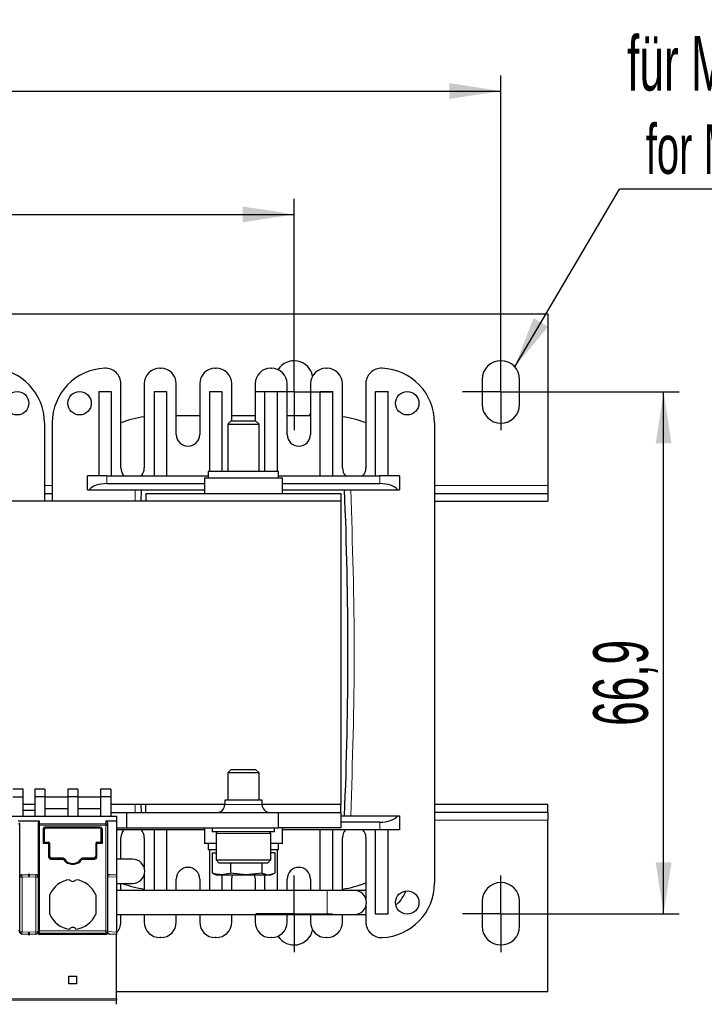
# Model space of a CAD drawing. Header units: millimetres. Extents: x 5 to 418, y 2 to 292.
# Tile 9 of 39: x 113 to 157, y 73 to 136. Entities that reach past the tile are written whole.
import ezdxf

# ---------------------------------------------------------------- set-up
doc = ezdxf.new("R2010")
doc.units = ezdxf.units.MM
doc.layers.add('SLD-0', color=7, linetype='Continuous')
doc.styles.add('SLDTEXTSTYLE0', font='TXT', dxfattribs={"width": 0.605})
doc.dimstyles.new('SLDDIMSTYLE0', dxfattribs={"dimtxt": 3.5, "dimasz": 3.302, "dimexe": 0, "dimexo": 0.0625, "dimgap": 0.875, "dimtad": 1, "dimlfac": 2, "dimrnd": 1e-09, "dimzin": 12, "dimdsep": 46, "dimtxsty": 'SLDTEXTSTYLE0', "dimsah": 1, "dimcen": 0.09, "dimadec": 0, "dimazin": 3, "dimtfac": 1, "dimtofl": 0, "dimtmove": 0, "dimatfit": 3, "dimfxl": 1, "dimfrac": 2, "dimtolj": 1, "dimtzin": 12, "dimarcsym": 0})
doc.dimstyles.new('SLDDIMSTYLE3', dxfattribs={"dimtxt": 0.18, "dimasz": 3.302, "dimexe": 0, "dimexo": 0.0625, "dimgap": 0, "dimtad": 0, "dimtih": 1, "dimtoh": 1, "dimdec": 0, "dimrnd": 1e-09, "dimzin": 0, "dimdsep": 46, "dimtxsty": 'Standard', "dimsah": 1, "dimcen": 0.09, "dimadec": 0, "dimazin": 0, "dimtfac": 3.302, "dimtdec": 0, "dimtofl": 0, "dimtmove": 0, "dimatfit": 3, "dimfxl": 1, "dimfrac": 2, "dimtolj": 1, "dimtzin": 0, "dimarcsym": 0})

# ---------------------------------------------------------------- blocks, each defined once
blk = doc.blocks.new('_D_4')
at = {"layer": 'SLD-0'}
for p, q in [((73.722, 114.213), (73.722, 124.144)), ((130.222, 114.213), (130.222, 124.144)), ((73.722, 123.144), (130.222, 123.144))]:
    blk.add_line(p, q, dxfattribs=at)
for points in [[(73.722, 123.144), (77.024, 122.636), (77.024, 123.652)], [(130.222, 123.144), (126.92, 123.652), (126.92, 122.636)]]:
    blk.add_solid(points, dxfattribs=at)
at = {"layer": 'SLD-0', "insert": (97.962, 127.656), "char_height": 3.5, "attachment_point": 1, "style": 'SLDTEXTSTYLE0'}
blk.add_mtext('113', dxfattribs=at)
blk = doc.blocks.new('_D_5')
at = {"layer": 'SLD-0'}
for p, q in [((60.472, 112.563), (60.472, 132.049)), ((143.472, 114.213), (143.472, 132.049)), ((60.472, 131.049), (143.472, 131.049))]:
    blk.add_line(p, q, dxfattribs=at)
for points in [[(60.472, 131.049), (63.774, 130.541), (63.774, 131.557)], [(143.472, 131.049), (140.17, 131.557), (140.17, 130.541)]]:
    blk.add_solid(points, dxfattribs=at)
at = {"layer": 'SLD-0', "insert": (97.962, 135.561), "char_height": 3.5, "attachment_point": 1, "style": 'SLDTEXTSTYLE0'}
blk.add_mtext('166', dxfattribs=at)
blk = doc.blocks.new('_D_6')
at = {"layer": 'SLD-0'}
for p, q in [((145.922, 111.763), (154.902, 111.763)), ((153.902, 78.313), (153.902, 111.763)), ((145.922, 78.313), (154.902, 78.313))]:
    blk.add_line(p, q, dxfattribs=at)
for points in [[(153.902, 111.763), (153.394, 108.461), (154.41, 108.461)], [(153.902, 78.313), (154.41, 81.615), (153.394, 81.615)]]:
    blk.add_solid(points, dxfattribs=at)
at = {"layer": 'SLD-0', "insert": (149.391, 90.359), "char_height": 3.5, "attachment_point": 1, "rotation": 90, "style": 'SLDTEXTSTYLE0'}
blk.add_mtext('66,9', dxfattribs=at)
blk = doc.blocks.new('SW_NOTE_0_17')
at = {"layer": 'SLD-0', "color": 0}
blk.add_line((14.321, 0), (0, 0), dxfattribs=at)
at = {"layer": 'SLD-0', "color": 0, "attachment_point": 1, "style": 'SLDTEXTSTYLE0'}
for s, insert, char_height in [('für M4', (0.488, 9.818), 3.5), ('for M4', (1.679, 4.153), 3.175)]:
    blk.add_mtext(s, dxfattribs=dict(at, insert=insert, char_height=char_height))
blk = doc.blocks.new('SW_CENTERMARKSYMBOL_2')
at = {"layer": 'SLD-0', "color": 0}
for p, q in [((0, 1.25), (0, 2.45)), ((0, 0), (0, 1.25)), ((-1.25, 0), (-2.45, 0)), ((0, 0), (-1.25, 0)), ((0, 0), (0, -1.25)), ((0, 0), (1.25, 0)), ((1.25, 0), (2.45, 0)), ((0, -1.25), (0, -2.45))]:
    blk.add_line(p, q, dxfattribs=at)
blk = doc.blocks.new('SW_CENTERMARKSYMBOL_3')
at = {"layer": 'SLD-0', "color": 0}
for p, q in [((0, 1.25), (0, 2.45)), ((0, 0), (0, 1.25)), ((-1.25, 0), (-2.45, 0)), ((0, 0), (-1.25, 0)), ((0, 0), (0, -1.25)), ((0, 0), (1.25, 0)), ((1.25, 0), (2.45, 0)), ((0, -1.25), (0, -2.45))]:
    blk.add_line(p, q, dxfattribs=at)
blk = doc.blocks.new('SW_CENTERMARKSYMBOL_4')
at = {"layer": 'SLD-0', "color": 0}
for p, q in [((0, 1.25), (0, 2.45)), ((0, 0), (0, 1.25)), ((-1.25, 0), (-2.45, 0)), ((0, 0), (-1.25, 0)), ((0, 0), (0, -1.25)), ((0, 0), (1.25, 0)), ((1.25, 0), (2.45, 0)), ((0, -1.25), (0, -2.45))]:
    blk.add_line(p, q, dxfattribs=at)
blk = doc.blocks.new('SW_CENTERMARKSYMBOL_5')
at = {"layer": 'SLD-0', "color": 0}
for p, q in [((0, 1.25), (0, 2.45)), ((0, 0), (0, 1.25)), ((-1.25, 0), (-2.45, 0)), ((0, 0), (-1.25, 0)), ((0, 0), (0, -1.25)), ((0, 0), (1.25, 0)), ((1.25, 0), (2.45, 0)), ((0, -1.25), (0, -2.45))]:
    blk.add_line(p, q, dxfattribs=at)

msp = doc.modelspace()

# ---------------------------------------------------------------- linework, layer by layer
at = {"color": 7, "linetype": 'Continuous', "lineweight": 25}
for p, q in [((57.472, 116.7631), (146.472, 116.7631)), ((146.472, 116.7631), (146.472, 105.7631)), ((121.622, 113.2881), (121.672, 113.2881)), ((125.172, 113.2881), (125.222, 113.2881)), ((128.722, 113.2881), (128.772, 113.2881)), ((132.272, 113.2881), (132.322, 113.2881)), ((142.272, 112.5631), (142.272, 110.9631)), ((144.672, 110.9631), (144.672, 112.5631)), ((117.697, 111.7881), (117.697, 106.4325)), ((117.697, 111.7881), (118.497, 111.7881)), ((118.497, 111.7881), (118.497, 106.3881)), ((119.122, 106.8881), (119.122, 112.2861)), ((120.622, 112.2881), (120.622, 106.8881)), ((121.247, 111.7881), (122.047, 111.7881)), ((121.247, 111.7881), (121.247, 106.3881)), ((122.047, 111.7881), (122.047, 106.3881)), ((122.672, 109.0381), (122.672, 112.2881)), ((124.172, 112.2881), (124.172, 109.0381)), ((124.797, 111.7881), (125.597, 111.7881)), ((124.797, 111.7881), (124.797, 106.6631)), ((125.597, 111.7881), (125.597, 106.6631)), ((126.222, 109.9131), (126.222, 112.2881)), ((127.722, 112.2881), (127.722, 109.9131)), ((128.347, 106.6631), (128.347, 111.7881)), ((128.347, 111.7881), (129.147, 111.7881)), ((129.147, 106.6631), (129.147, 111.7881)), ((129.772, 109.0381), (129.772, 112.2881)), ((131.272, 112.2881), (131.272, 109.0381)), ((131.897, 106.3881), (131.897, 111.7881)), ((131.897, 111.7881), (132.697, 111.7881)), ((132.697, 106.3881), (132.697, 111.7881)), ((133.322, 106.8881), (133.322, 112.2881)), ((134.822, 112.2861), (134.822, 106.8881)), ((135.447, 106.3881), (135.447, 111.7881)), ((135.447, 111.7881), (136.247, 111.7881)), ((136.247, 106.4325), (136.247, 111.7881)), ((124.172, 110.2381), (122.672, 110.2381)), ((126.1868, 109.9131), (125.972, 109.6984)), ((126.1868, 109.9131), (127.7573, 109.9131)), ((127.722, 110.2381), (126.222, 110.2381)), ((127.972, 109.6984), (127.7573, 109.9131)), ((131.272, 110.2381), (129.772, 110.2381)), ((131.1783, 110.2381), (131.272, 110.3822)), ((114.222, 109.7881), (114.222, 104.7631)), ((114.722, 109.7881), (114.722, 104.7631)), ((125.972, 109.6984), (125.972, 106.6631)), ((125.972, 109.6984), (127.972, 109.6984)), ((127.972, 106.6631), (127.972, 109.6984)), ((139.222, 109.7881), (139.222, 80.2881)), ((124.722, 106.6631), (124.722, 106.2631)), ((129.222, 106.6631), (124.722, 106.6631)), ((129.222, 106.2631), (129.222, 106.6631)), ((117.697, 106.3881), (116.972, 106.3881)), ((116.972, 105.4881), (116.972, 106.3881)), ((117.697, 106.4325), (117.697, 106.3881)), ((118.222, 106.3881), (117.7322, 106.3881)), ((118.222, 106.3881), (124.722, 106.3881)), ((124.472, 106.2631), (124.472, 105.2631)), ((124.472, 106.2631), (129.472, 106.2631)), ((129.222, 106.3881), (135.722, 106.3881)), ((129.472, 105.2631), (129.472, 106.2631)), ((136.2119, 106.3881), (135.722, 106.3881)), ((136.247, 106.3881), (136.247, 106.4325)), ((136.972, 106.3881), (136.247, 106.3881)), ((136.972, 106.3881), (136.972, 105.4881)), ((116.972, 105.4881), (117.0764, 105.4881)), ((117.0764, 105.4881), (124.472, 105.4881)), ((118.222, 105.8881), (124.472, 105.8881)), ((120.4139, 104.7631), (120.4436, 105.4881)), ((129.472, 105.8881), (135.722, 105.8881)), ((129.472, 105.4881), (136.8677, 105.4881)), ((136.8677, 105.4881), (136.972, 105.4881)), ((146.472, 105.7631), (146.472, 105.2631)), ((114.222, 105.2631), (114.722, 105.2631)), ((120.722, 105.2631), (120.722, 104.7631)), ((120.722, 105.2631), (133.222, 105.2631)), ((133.222, 105.2631), (133.222, 104.7631)), ((139.222, 105.2631), (146.472, 105.2631)), ((146.472, 105.2631), (146.472, 104.7631)), ((133.222, 104.7631), (70.722, 104.7631)), ((133.222, 104.7631), (133.222, 85.3131)), ((139.222, 104.7631), (146.472, 104.7631)), ((126.1868, 87.5631), (125.972, 87.3484)), ((125.972, 87.3484), (125.972, 85.5881)), ((127.972, 87.3484), (125.972, 87.3484)), ((126.1868, 87.5631), (127.7573, 87.5631)), ((127.972, 87.3484), (127.7573, 87.5631)), ((127.972, 85.5881), (127.972, 87.3484)), ((112.847, 86.3044), (112.197, 86.3044)), ((112.847, 85.8131), (112.847, 86.3044)), ((114.247, 86.3044), (113.597, 86.3044)), ((113.597, 86.3044), (113.597, 85.8131)), ((114.247, 86.3044), (114.247, 85.8131)), ((116.3595, 86.3044), (115.7095, 86.3044)), ((115.7095, 86.3044), (115.7095, 85.8131)), ((116.3595, 86.3044), (116.3595, 85.8131)), ((118.472, 86.3044), (117.822, 86.3044)), ((117.822, 86.3044), (117.822, 85.8131)), ((118.472, 86.3044), (118.472, 85.8131)), ((112.197, 85.8131), (112.847, 85.8131)), ((112.847, 84.5631), (112.847, 85.8131)), ((113.597, 85.3131), (112.847, 85.3131)), ((114.247, 85.8131), (113.597, 85.8131)), ((113.597, 85.8131), (113.597, 84.5631)), ((114.247, 85.8131), (114.247, 84.5631)), ((114.247, 85.8131), (115.7095, 85.8131)), ((116.3595, 85.8131), (115.7095, 85.8131)), ((115.7095, 85.8131), (115.7095, 84.5631)), ((116.3595, 85.8131), (116.3595, 84.5631)), ((116.3595, 85.8131), (117.822, 85.8131)), ((117.822, 85.8131), (117.822, 84.5631)), ((118.472, 85.8131), (117.822, 85.8131)), ((118.472, 85.8131), (118.472, 84.5631)), ((125.777, 85.3131), (118.472, 85.3131)), ((120.4342, 84.8131), (120.4139, 85.3131)), ((120.722, 84.8131), (120.722, 85.3131)), ((125.777, 85.5881), (125.777, 85.3131)), ((128.167, 85.5881), (125.777, 85.5881)), ((128.167, 85.3131), (128.167, 85.5881)), ((133.222, 85.3131), (128.167, 85.3131)), ((133.222, 84.8131), (133.222, 85.3131)), ((146.472, 85.3131), (139.222, 85.3131)), ((146.472, 84.8131), (146.472, 85.3131)), ((112.847, 84.9631), (113.597, 84.9631)), ((114.247, 85.0631), (115.7095, 85.0631)), ((116.3595, 85.0631), (117.822, 85.0631)), ((118.472, 84.8131), (119.472, 84.8131)), ((119.472, 84.8131), (119.472, 83.8131)), ((119.472, 84.8131), (129.222, 84.8131)), ((129.222, 83.8131), (129.222, 84.8131)), ((129.222, 84.8131), (133.222, 84.8131)), ((133.222, 84.8131), (133.222, 83.8131)), ((133.222, 84.5881), (136.8677, 84.5881)), ((136.8677, 84.5881), (136.972, 84.5881)), ((136.972, 84.5881), (136.972, 83.6881)), ((146.472, 84.8131), (139.222, 84.8131)), ((146.472, 84.8131), (146.472, 84.3131)), ((101.972, 84.5631), (118.847, 84.5631)), ((113.9095, 84.2495), (112.5345, 84.2495)), ((112.6345, 83.9878), (112.6345, 84.1455)), ((112.6345, 77.2286), (112.6345, 83.9878)), ((113.8095, 84.1455), (113.8095, 83.9878)), ((113.8095, 83.9878), (113.8095, 77.2286)), ((118.847, 84.2495), (118.1595, 84.2495)), ((118.2595, 84.1455), (118.2595, 83.9878)), ((118.2595, 83.9878), (118.2595, 77.2286)), ((118.847, 84.5631), (118.847, 84.2495)), ((118.847, 84.2495), (118.847, 80.8381)), ((135.722, 84.1881), (133.222, 84.1881)), ((146.472, 73.3131), (146.472, 84.3131)), ((114.2095, 82.9029), (114.2095, 83.7125)), ((114.2095, 83.7075), (114.2095, 82.9079)), ((117.7595, 83.8075), (114.3095, 83.8075)), ((114.3096, 83.8125), (117.7595, 83.8125)), ((117.8595, 83.7125), (117.8595, 82.9029)), ((117.8595, 83.7075), (117.8595, 83.7125)), ((117.8595, 82.9079), (117.8595, 83.7075)), ((118.847, 83.8131), (119.472, 83.8131)), ((124.472, 83.6881), (118.847, 83.6881)), ((119.472, 83.8131), (129.222, 83.8131)), ((121.247, 83.6881), (121.247, 79.8131)), ((122.047, 83.6881), (122.047, 79.8131)), ((124.472, 83.8131), (124.472, 82.8131)), ((124.972, 83.8131), (124.972, 83.5631)), ((128.972, 83.5631), (124.972, 83.5631)), ((125.222, 83.4631), (125.222, 81.7631)), ((128.722, 81.7631), (128.722, 83.4631)), ((128.972, 83.5631), (128.972, 83.8131)), ((133.222, 83.8131), (129.222, 83.8131)), ((129.472, 82.8131), (129.472, 83.8131)), ((135.722, 83.6881), (129.472, 83.6881)), ((131.897, 79.8131), (131.897, 83.6881)), ((132.697, 79.8131), (132.697, 83.6881)), ((135.447, 78.2881), (135.447, 83.6881)), ((136.2119, 83.6881), (135.722, 83.6881)), ((136.972, 83.6881), (136.247, 83.6881)), ((136.247, 83.6438), (136.247, 83.6881)), ((136.247, 78.2881), (136.247, 83.6438)), ((114.1345, 82.8279), (114.2095, 82.9029)), ((114.2095, 82.9079), (114.4595, 82.9079)), ((114.2095, 82.9079), (114.2095, 82.9029)), ((114.5595, 82.8029), (114.5595, 82.8079)), ((114.5595, 81.9779), (114.5595, 82.8029)), ((117.5095, 82.8029), (117.5095, 81.9779)), ((117.6095, 82.9079), (117.8595, 82.9079)), ((117.8595, 82.9029), (117.8595, 82.9079)), ((117.8595, 82.9029), (117.9345, 82.8279)), ((119.122, 81.8131), (119.122, 83.1881)), ((120.622, 83.1881), (120.622, 81.2334)), ((125.222, 82.8131), (124.472, 82.8131)), ((124.722, 82.8131), (124.722, 82.4131)), ((129.472, 82.8131), (128.722, 82.8131)), ((129.222, 82.4131), (129.222, 82.8131)), ((133.322, 79.8131), (133.322, 83.1881)), ((134.822, 83.1881), (134.822, 79.2684)), ((125.222, 82.4131), (124.722, 82.4131)), ((124.797, 82.4131), (124.797, 79.8131)), ((124.9613, 82.2131), (124.9613, 80.9117)), ((124.9613, 82.2131), (125.222, 82.2131)), ((129.222, 82.4131), (128.722, 82.4131)), ((128.9828, 82.2131), (128.722, 82.2131)), ((128.9828, 82.2131), (128.9828, 80.9117)), ((129.147, 79.8131), (129.147, 82.4131)), ((114.6595, 81.8829), (115.3899, 81.8829)), ((115.3933, 81.8779), (114.6596, 81.8779)), ((115.5174, 81.8121), (115.5147, 81.8162)), ((116.5544, 81.8162), (116.5517, 81.8121)), ((116.578, 81.8436), (116.5755, 81.8394)), ((117.4095, 81.8779), (116.6758, 81.8779)), ((116.6792, 81.8829), (117.4095, 81.8829)), ((119.872, 81.8131), (118.847, 81.8131)), ((125.222, 81.7631), (125.422, 81.5631)), ((125.222, 81.7631), (128.722, 81.7631)), ((128.522, 81.5631), (125.422, 81.5631)), ((126.1407, 81.5631), (126.1407, 80.9117)), ((128.1514, 81.5631), (128.1514, 80.9117)), ((128.522, 81.5631), (128.722, 81.7631)), ((112.7767, 80.8148), (113.1697, 80.8354)), ((113.2744, 80.8354), (113.6674, 80.8148)), ((118.4017, 80.8148), (118.847, 80.8381)), ((118.847, 80.8381), (118.847, 80.6879)), ((120.622, 80.8429), (120.622, 79.8131)), ((125.0517, 80.8903), (124.9613, 80.9117)), ((125.0468, 80.8769), (125.222, 80.8131)), ((125.222, 80.8131), (125.551, 80.8131)), ((125.551, 80.8131), (127.146, 80.8131)), ((125.597, 80.8131), (125.597, 79.8131)), ((127.146, 80.8131), (126.1407, 80.9117)), ((126.222, 80.5381), (126.2743, 80.8131)), ((128.1514, 80.9117), (127.146, 80.8131)), ((127.146, 80.8131), (128.5671, 80.8131)), ((127.6698, 80.8131), (127.722, 80.5381)), ((128.1514, 80.9117), (128.5671, 80.8131)), ((128.347, 79.8131), (128.347, 80.8131)), ((128.5671, 80.8131), (128.9828, 80.9117)), ((128.5671, 80.8131), (128.722, 80.8131)), ((128.722, 80.8131), (128.8973, 80.8769)), ((118.274, 80.7273), (118.2864, 80.7507)), ((118.847, 80.6879), (118.847, 77.1383)), ((118.847, 80.2631), (119.872, 80.2631)), ((119.122, 79.8131), (119.122, 80.2631)), ((122.672, 79.8131), (122.672, 80.5381)), ((124.172, 80.5381), (124.172, 79.8131)), ((126.222, 79.8131), (126.222, 80.5381)), ((127.722, 80.5381), (127.722, 79.8131)), ((129.772, 79.8131), (129.772, 80.5381)), ((131.272, 80.5381), (131.272, 79.8131)), ((114.5595, 78.2932), (114.5595, 79.5331)), ((117.5095, 79.5331), (117.5095, 78.2932)), ((132.332, 79.8131), (118.847, 79.8131)), ((122.672, 79.8381), (124.172, 79.8381)), ((126.222, 79.8381), (127.722, 79.8381)), ((129.772, 79.8381), (131.272, 79.8381)), ((131.1967, 79.8131), (131.1783, 79.8381)), ((134.082, 79.8131), (132.332, 79.8131)), ((134.832, 79.8131), (134.082, 79.8131)), ((142.272, 79.1131), (142.272, 77.5131)), ((144.672, 77.5131), (144.672, 79.1131)), ((118.847, 78.2631), (132.332, 78.2631)), ((119.122, 77.7901), (119.122, 78.2631)), ((120.622, 78.2631), (120.622, 77.7881)), ((122.672, 77.7881), (122.672, 78.2631)), ((124.172, 78.2631), (124.172, 77.7881)), ((126.222, 77.7881), (126.222, 78.2631)), ((127.722, 78.2631), (127.722, 77.7881)), ((129.772, 77.7881), (129.772, 78.2631)), ((131.272, 78.2631), (131.272, 77.7881)), ((132.332, 78.2631), (134.082, 78.2631)), ((133.322, 77.7881), (133.322, 78.2631)), ((134.082, 78.2631), (134.832, 78.2631)), ((134.822, 78.8079), (134.822, 77.7901)), ((136.247, 78.2881), (135.447, 78.2881)), ((112.6345, 77.1794), (112.6345, 77.2286)), ((112.6345, 77.0897), (112.6345, 77.1794)), ((113.1697, 76.9909), (112.7767, 77.0115)), ((113.6674, 77.0115), (113.2744, 76.9909)), ((113.8095, 77.2286), (113.8095, 77.1794)), ((113.8095, 77.1794), (113.8095, 77.0897)), ((118.2595, 77.1794), (118.2595, 77.2286)), ((118.2595, 77.1794), (118.2595, 77.0897)), ((118.847, 76.9881), (118.4017, 77.0115)), ((118.847, 77.1383), (118.847, 76.9881)), ((118.1595, 76.9881), (113.9095, 76.9881)), ((118.847, 72.8631), (118.847, 76.9881)), ((121.672, 76.7881), (121.622, 76.7881)), ((125.222, 76.7881), (125.172, 76.7881)), ((128.772, 76.7881), (128.722, 76.7881)), ((132.322, 76.7881), (132.272, 76.7881)), ((115.7845, 74.3131), (116.2845, 74.3131)), ((115.7845, 73.8131), (115.7845, 74.3131)), ((116.2845, 74.3131), (116.2845, 73.8131)), ((116.2845, 73.8131), (115.7845, 73.8131)), ((146.472, 73.3131), (118.847, 73.3131)), ((118.847, 72.8631), (118.847, 72.7667))]:
    msp.add_line(p, q, dxfattribs=at)
at = {"color": 7, "linetype": 'Continuous', "lineweight": 18}
for p, q in [((118.222, 106.3881), (118.222, 105.8881)), ((135.722, 105.8881), (135.722, 106.3881)), ((114.222, 105.7631), (114.722, 105.7631)), ((120.0279, 104.7631), (120.0433, 105.4881)), ((139.222, 105.7631), (146.472, 105.7631)), ((120.0385, 84.8131), (120.0279, 85.3131)), ((128.167, 85.3131), (125.777, 85.3131)), ((113.9095, 84.0839), (113.9095, 84.2495)), ((118.1595, 84.0839), (113.9095, 84.0839)), ((113.9095, 84.0839), (113.9095, 83.9878)), ((113.9095, 83.9878), (113.9095, 77.2286)), ((113.9095, 83.9878), (118.1595, 83.9878)), ((118.1595, 84.2495), (118.1595, 84.0839)), ((118.1595, 77.2286), (118.1595, 83.9878)), ((135.722, 84.1881), (135.722, 83.6881)), ((146.472, 84.3131), (139.222, 84.3131)), ((114.1345, 82.8279), (114.1345, 83.7125)), ((114.3095, 83.8875), (117.7595, 83.8875)), ((114.3095, 83.8075), (114.3096, 83.8125)), ((117.7595, 83.8075), (117.7595, 83.8125)), ((117.9345, 83.7125), (117.9345, 82.8279)), ((128.722, 83.4631), (125.222, 83.4631)), ((114.4595, 82.8279), (114.1345, 82.8279)), ((114.4595, 82.9029), (114.2095, 82.9029)), ((114.4595, 82.9079), (114.4595, 82.9029)), ((114.4845, 81.9779), (114.4845, 82.8029)), ((114.4845, 82.8029), (114.5595, 82.8029)), ((117.5845, 82.8029), (117.5845, 81.9779)), ((117.6095, 82.9029), (117.6095, 82.9079)), ((117.8595, 82.9029), (117.6095, 82.9029)), ((117.6095, 82.8279), (117.6095, 82.9029)), ((117.9345, 82.8279), (117.6095, 82.8279)), ((114.6595, 81.8829), (114.6596, 81.8779)), ((115.3933, 81.8029), (114.6595, 81.8029)), ((115.3899, 81.8829), (115.3933, 81.8779)), ((115.3933, 81.8029), (115.3933, 81.8779)), ((115.4554, 81.77), (115.5174, 81.8121)), ((116.6137, 81.77), (116.5517, 81.8121)), ((116.6758, 81.8779), (116.6792, 81.8829)), ((116.6758, 81.8029), (116.6758, 81.8779)), ((117.4095, 81.8029), (116.6758, 81.8029)), ((117.4095, 81.8829), (117.4095, 81.8779)), ((112.6345, 80.665), (112.7845, 80.665)), ((112.7845, 80.665), (113.222, 80.6879)), ((112.7845, 80.665), (112.7845, 77.1613)), ((113.222, 80.6879), (113.6595, 80.665)), ((113.6595, 80.665), (113.8095, 80.665)), ((113.6595, 77.1613), (113.6595, 80.665)), ((118.2595, 80.6571), (118.847, 80.6879)), ((132.332, 78.2631), (132.332, 79.8131)), ((112.5345, 77.2286), (112.6345, 77.2286)), ((112.7845, 77.1613), (112.6345, 77.1613)), ((112.779, 77.0553), (112.7767, 77.0115)), ((113.222, 77.1383), (112.7845, 77.1613)), ((113.6595, 77.1613), (113.222, 77.1383)), ((113.8095, 77.1613), (113.6595, 77.1613)), ((113.8095, 77.2286), (113.9095, 77.2286)), ((118.1595, 77.2286), (113.9095, 77.2286)), ((113.9095, 77.0809), (113.9095, 77.2286)), ((118.1595, 77.0809), (113.9095, 77.0809)), ((113.9095, 76.9881), (113.9095, 77.0809)), ((118.1595, 77.2286), (118.2595, 77.2286)), ((118.1595, 77.0809), (118.1595, 77.2286)), ((118.1595, 76.9881), (118.1595, 77.0809)), ((118.847, 77.1383), (118.2595, 77.1691)), ((101.972, 72.8631), (118.847, 72.8631)), ((118.847, 72.7667), (101.972, 72.7667))]:
    msp.add_line(p, q, dxfattribs=at)
at = {"color": 7, "linetype": 'Continuous', "lineweight": 18, "flags": 128}
for points in [[(113.8095, 83.9878), (113.81, 83.9878), (113.8115, 83.9878), (113.8139, 83.9878), (113.8172, 83.9878), (113.8214, 83.9878), (113.8264, 83.9878), (113.8322, 83.9878), (113.8388, 83.9878)], [(112.7767, 80.8148), (112.7767, 80.8141), (112.7768, 80.8119), (112.777, 80.8083), (112.7773, 80.8034), (112.7776, 80.7971), (112.778, 80.7896), (112.7785, 80.7808), (112.779, 80.7709)], [(113.6651, 80.7709), (113.6656, 80.7808), (113.6661, 80.7896), (113.6665, 80.7971), (113.6668, 80.8034), (113.6671, 80.8083), (113.6672, 80.8119), (113.6674, 80.8141), (113.6674, 80.8148)], [(112.779, 80.7709), (112.7796, 80.76), (112.7802, 80.7482), (112.7808, 80.7356), (112.7815, 80.7223), (112.7823, 80.7085), (112.783, 80.6942), (112.7838, 80.6797), (112.7845, 80.665)], [(113.6595, 80.665), (113.6603, 80.6797), (113.6611, 80.6942), (113.6618, 80.7085), (113.6626, 80.7223), (113.6633, 80.7356), (113.6639, 80.7482), (113.6645, 80.76), (113.6651, 80.7709)], [(112.7845, 77.1613), (112.7838, 77.1466), (112.783, 77.132), (112.7823, 77.1178), (112.7815, 77.1039), (112.7808, 77.0907), (112.7802, 77.078), (112.7796, 77.0662), (112.779, 77.0553)], [(113.6651, 77.0553), (113.6645, 77.0662), (113.6639, 77.078), (113.6633, 77.0907), (113.6626, 77.1039), (113.6618, 77.1178), (113.6611, 77.132), (113.6603, 77.1466), (113.6595, 77.1613)], [(113.6674, 77.0115), (113.6674, 77.0122), (113.6672, 77.0144), (113.6671, 77.0179), (113.6668, 77.0229), (113.6665, 77.0292), (113.6661, 77.0367), (113.6656, 77.0455), (113.6651, 77.0553)]]:
    msp.add_lwpolyline(points, dxfattribs=at)
at = {"color": 7, "linetype": 'Continuous', "lineweight": 25}
for centre in [(112.472, 111.0381), (116.472, 111.0381), (137.472, 111.0381), (137.472, 79.0381)]:
    msp.add_circle(centre, 0.75, dxfattribs=at)
for centre, radius, start, end in [((130.222, 112.5631), 1.2, 10.470828, 148.398702), ((143.472, 112.5631), 1.2, 0, 180), ((110.722, 109.7881), 3.5, 0, 87.707557), ((118.222, 109.7881), 3.5, 92.292443, 180), ((118.122, 112.2861), 1, 0, 92.292443), ((121.622, 112.2881), 1, 90, 180), ((121.672, 112.2881), 1, 0, 90), ((125.172, 112.2881), 1, 90, 180), ((125.222, 112.2881), 1, 0, 90), ((128.722, 112.2881), 1, 90, 180), ((128.772, 112.2881), 1, 0, 90), ((132.272, 112.2881), 1, 90, 180), ((132.322, 112.2881), 1, 0, 90), ((135.822, 112.2861), 1, 87.707557, 180), ((135.722, 109.7881), 3.5, 0, 87.707557), ((143.472, 110.9631), 1.2, 180, 0), ((121.522, 103.7381), 6.5, 97.958832, 111.668185), ((132.422, 103.7381), 6.5, 68.331815, 82.041168), ((123.422, 109.0381), 0.75, 180, 0), ((130.522, 109.0381), 0.75, 180, 0), ((119.872, 106.8881), 0.75, 180, 221.810315), ((119.872, 106.8881), 0.75, 318.189685, 0), ((134.072, 106.8881), 0.75, 180, 221.810315), ((134.072, 106.8881), 0.75, 318.189685, 0), ((-112.873, 95.0381), 246.545, 357.570746, 2.429254), ((125.277, 85.3131), 0.5, 270, 0), ((128.667, 85.3131), 0.5, 180, 270), ((114.3095, 83.7075), 0.1, 90, 180), ((117.7595, 83.7075), 0.1, 0, 90), ((119.872, 83.1881), 0.75, 138.189685, 180), ((119.872, 83.1881), 0.75, 0, 41.810315), ((125.322, 83.4631), 0.1, 90, 180), ((128.622, 83.4631), 0.1, 0, 90), ((134.072, 83.1881), 0.75, 138.189685, 180), ((134.072, 83.1881), 0.75, 0, 41.810315), ((114.4595, 82.8079), 0.1, 0, 90), ((117.6095, 82.8079), 0.1, 90, 180), ((114.6595, 81.9829), 0.1, 180, 270), ((116.0345, 82.1631), 0.625, 214.168288, 325.831712), ((117.4095, 81.9829), 0.1, 270, 360), ((119.872, 81.0381), 0.775, 270, 90), ((112.7845, 80.665), 0.15, 93.000009, 180), ((113.222, 79.8368), 1, 87, 93), ((113.6595, 80.665), 0.15, 0, 86.999943), ((118.4095, 80.665), 0.15, 93, 180), ((123.422, 80.5381), 0.75, 0, 180), ((130.522, 80.5381), 0.75, 0, 180), ((116.0345, 78.9131), 1.6, 97.472167, 157.201752), ((116.0345, 80.6381), 0.25, 213.665806, 326.334194), ((116.0345, 78.9131), 1.6, 22.798248, 82.527833), ((121.522, 86.3381), 6.5, 249.166096, 262.041168), ((132.422, 86.3381), 6.5, 277.958832, 291.668185), ((135.722, 80.2881), 3.5, 272.292443, 0), ((143.472, 79.1131), 1.2, 0, 180), ((134.082, 79.0381), 0.775, 270, 90), ((116.0345, 78.9131), 1.6, 202.798248, 262.527833), ((116.0345, 78.9131), 1.6, 277.472167, 337.201752), ((118.122, 77.7901), 1, 316.468848, 0), ((121.622, 77.7881), 1, 180, 270), ((121.672, 77.7881), 1, 270, 0), ((125.172, 77.7881), 1, 180, 270), ((125.222, 77.7881), 1, 270, 0), ((128.722, 77.7881), 1, 180, 270), ((128.772, 77.7881), 1, 270, 0), ((132.272, 77.7881), 1, 180, 270), ((132.322, 77.7881), 1, 270, 0), ((135.822, 77.7901), 1, 180, 272.292443), ((112.7845, 77.1613), 0.15, 180, 266.999943), ((113.6595, 77.1613), 0.15, 273.000009, 0), ((116.0345, 77.1881), 0.25, 33.665806, 146.334194), ((118.4095, 77.1613), 0.15, 180, 267), ((130.222, 77.5131), 1.2, 211.601298, 349.529172), ((143.472, 77.5131), 1.2, 180, 0), ((113.222, 77.9895), 1, 267.000006, 273)]:
    msp.add_arc(centre, radius, start, end, dxfattribs=at)
at = {"color": 7, "linetype": 'Continuous', "lineweight": 18}
for centre, radius, start, end in [((112.5364, 83.9858), 0.0981, 1.153696, 91.109197), ((113.9077, 83.9858), 0.0981, 88.890821, 178.845657), ((113.9088, 77.1801), 0.0992, 180.441748, 270.435193), ((118.1603, 77.1801), 0.0992, 269.56481, 359.558256)]:
    msp.add_arc(centre, radius, start, end, dxfattribs=at)
at = {"color": 7, "linetype": 'Continuous', "lineweight": 25}
for centre, major_axis, ratio, start_param, end_param in [((118.222, 109.6566), (0, 3.5526), 0.3518519, 2.7081473, 2.7388768), ((135.722, 109.6566), (0, 3.5526), 0.3518519, 3.5443085, 3.575038), ((118.222, 105.2215), (1.25, 0), 0.5333333, 1.5707963, 2.7300758), ((135.722, 105.2215), (1.25, 0), 0.5333333, 0.4115168, 1.5707963), ((135.722, 84.8548), (1.25, 0), 0.5333333, 4.712389, 5.8716685), ((113.9095, 84.1455), (0, 0.104), 0.9612617, 0, 1.5707963), ((135.722, 80.4197), (0, 3.5526), 0.3518519, 5.84974, 5.8804695), ((113.9095, 77.0897), (0, -0.1015), 0.9848078, 4.712389, 6.2831853), ((118.1595, 77.0897), (0, 0.1015), 0.9848078, 3.1415927, 4.712389)]:
    msp.add_ellipse(centre, major_axis=major_axis, ratio=ratio, start_param=start_param, end_param=end_param, dxfattribs=at)
at = {"color": 7, "linetype": 'Continuous', "lineweight": 18}
for points in [[(133.8508, 105.4881), (133.9615, 102.0048), (134.1828, 95.0381), (133.9615, 88.0715), (133.8508, 84.5881)], [(113.8388, 83.9878), (113.8437, 83.9878), (113.8535, 83.9878), (113.8711, 83.9878), (113.8899, 83.9878), (113.903, 83.9878), (113.9095, 83.9878)], [(118.1595, 83.9878), (118.1595, 83.9986), (118.1595, 84.0201), (118.1595, 84.0489), (118.1595, 84.0721), (118.1595, 84.08), (118.1595, 84.0839)], [(118.1595, 84.0839), (118.1727, 84.0825), (118.1989, 84.0796), (118.2319, 84.0573), (118.255, 84.0256), (118.258, 84.0004), (118.2595, 83.9878)], [(118.1595, 83.9878), (118.1661, 83.9878), (118.1792, 83.9878), (118.198, 83.9878), (118.2156, 83.9878), (118.2254, 83.9878), (118.2303, 83.9878)], [(118.2303, 83.9878), (118.2346, 83.9878), (118.2434, 83.9878), (118.2525, 83.9878), (118.2584, 83.9878), (118.2592, 83.9878), (118.2595, 83.9878)], [(114.3095, 83.8875), (114.3095, 83.8777), (114.3096, 83.8582), (114.3096, 83.8335), (114.3096, 83.8161), (114.3096, 83.8137), (114.3096, 83.8125)], [(117.7595, 83.8875), (117.7595, 83.8777), (117.7595, 83.8582), (117.7595, 83.8335), (117.7595, 83.8161), (117.7595, 83.8137), (117.7595, 83.8125)], [(117.9345, 83.7125), (117.9247, 83.7125), (117.9051, 83.7125), (117.8803, 83.7125), (117.8629, 83.7125), (117.8607, 83.7125), (117.8595, 83.7125)], [(114.4595, 82.8279), (114.4595, 82.8377), (114.4595, 82.8572), (114.4595, 82.8819), (114.4595, 82.8993), (114.4595, 82.9017), (114.4595, 82.9029)], [(114.5595, 82.8029), (114.558, 82.816), (114.555, 82.8422), (114.5319, 82.8752), (114.4989, 82.8984), (114.4726, 82.9014), (114.4595, 82.9029)], [(117.5845, 82.8029), (117.5747, 82.8029), (117.5551, 82.8029), (117.5303, 82.8029), (117.5129, 82.8029), (117.5107, 82.8029), (117.5095, 82.8029)], [(114.4845, 81.9779), (114.4944, 81.9779), (114.514, 81.9779), (114.5388, 81.9779), (114.5562, 81.9779), (114.5584, 81.9779), (114.5595, 81.9779)], [(114.6595, 81.8029), (114.6595, 81.8127), (114.6596, 81.8322), (114.6596, 81.8569), (114.6596, 81.8743), (114.6596, 81.8767), (114.6596, 81.8779)], [(117.4095, 81.8029), (117.4095, 81.8127), (117.4095, 81.8322), (117.4095, 81.8569), (117.4095, 81.8743), (117.4095, 81.8767), (117.4095, 81.8779)]]:
    msp.add_open_spline(points, degree=3, dxfattribs=at)
at = {"color": 7, "linetype": 'Continuous', "lineweight": 25}
for points, knots in [([(118.2595, 84.1455), (118.259, 84.1538), (118.258, 84.1694), (118.2489, 84.1949), (118.2345, 84.2164), (118.2154, 84.2326), (118.1921, 84.2458), (118.1724, 84.2481), (118.1595, 84.2495)], [0, 0, 0, 0, 0.1561592, 0.2921349, 0.5028801, 0.633394, 0.7597458, 1, 1, 1, 1]), ([(115.5147, 81.8162), (115.5069, 81.8262), (115.4887, 81.8494), (115.4482, 81.874), (115.4122, 81.8825), (115.3927, 81.8829), (115.3899, 81.8829)], [0, 0, 0, 0, 0.2575603, 0.6007592, 0.9439567, 1, 1, 1, 1]), ([(116.6792, 81.8829), (116.6665, 81.882), (116.6371, 81.8798), (116.5942, 81.8597), (116.5671, 81.8345), (116.556, 81.8184), (116.5544, 81.8162)], [0, 0, 0, 0, 0.2575607, 0.600749, 0.9439391, 1, 1, 1, 1]), ([(125.551, 80.8131), (125.4018, 80.8242), (125.204, 80.8388), (125.0092, 80.8973), (124.9613, 80.9117)], [0, 0, 0, 0, 0.754038, 1, 1, 1, 1]), ([(126.1407, 80.9117), (126.1346, 80.9098), (125.9403, 80.8494), (125.7426, 80.831), (125.551, 80.8131)], [0, 0, 0, 0, 0.0311177, 1, 1, 1, 1]), ([(136.7499, 78.8943), (136.798, 78.9331), (136.9864, 79.085), (137.2109, 79.382), (137.3404, 79.6595), (137.3914, 79.7687)], [0, 0, 0, 0, 0.1721703, 0.674139, 1, 1, 1, 1]), ([(118.847, 72.5114), (118.847, 72.5117), (118.847, 72.5123), (118.847, 72.5687), (118.847, 72.6366), (118.847, 72.7098), (118.847, 72.7518), (118.847, 72.7667)], [0, 0, 0, 0, 0.3772087, 0.5777422, 0.7804507, 0.9222007, 1, 1, 1, 1])]:
    msp.add_open_spline(points, degree=3, knots=knots, dxfattribs=at)
at = {"color": 7, "linetype": 'Continuous', "lineweight": 18}
for points, knots in [([(114.1345, 83.7125), (114.1371, 83.7351), (114.1423, 83.7807), (114.1825, 83.8392), (114.2309, 83.8715), (114.2749, 83.8856), (114.2979, 83.8869), (114.3095, 83.8875)], [0, 0, 0, 0, 0.2466517, 0.4974325, 0.7483262, 0.8728127, 1, 1, 1, 1]), ([(114.1345, 83.7125), (114.144, 83.7125), (114.1585, 83.7125), (114.176, 83.7125), (114.188, 83.7125), (114.1977, 83.7125), (114.207, 83.7125), (114.2085, 83.7125), (114.2096, 83.7125)], [0, 0, 0, 0, 0.2394582, 0.3683628, 0.5000026, 0.631642, 0.7605454, 1, 1, 1, 1]), ([(114.2095, 83.7125), (114.2111, 83.7256), (114.2141, 83.7518), (114.2372, 83.7849), (114.2702, 83.808), (114.2965, 83.811), (114.3096, 83.8125)], [0, 0, 0, 0, 0.25, 0.5, 0.75, 1, 1, 1, 1]), ([(117.7595, 83.8875), (117.7825, 83.8848), (117.8286, 83.8795), (117.8866, 83.8388), (117.9268, 83.7808), (117.932, 83.7351), (117.9345, 83.7125)], [0, 0, 0, 0, 0.2507022, 0.5019205, 0.7530257, 1, 1, 1, 1]), ([(117.7595, 83.8125), (117.7726, 83.811), (117.7989, 83.808), (117.8319, 83.7849), (117.855, 83.7518), (117.858, 83.7256), (117.8595, 83.7125)], [0, 0, 0, 0, 0.24999999, 0.49999999, 0.75, 1, 1, 1, 1]), ([(114.4845, 82.8029), (114.4843, 82.8056), (114.4838, 82.8111), (114.48, 82.8177), (114.4756, 82.8225), (114.4709, 82.8256), (114.4654, 82.8275), (114.4616, 82.8278), (114.4595, 82.8279)], [0, 0, 0, 0, 0.2080698, 0.4163234, 0.5633992, 0.7041693, 0.847021, 1, 1, 1, 1]), ([(117.6095, 82.9029), (117.5964, 82.9014), (117.5702, 82.8984), (117.5372, 82.8752), (117.5141, 82.8422), (117.5111, 82.816), (117.5095, 82.8029)], [0, 0, 0, 0, 0.25, 0.5, 0.75, 1, 1, 1, 1]), ([(117.6095, 82.8279), (117.6068, 82.8276), (117.6012, 82.8271), (117.5946, 82.8232), (117.5898, 82.8188), (117.5868, 82.8141), (117.5849, 82.8087), (117.5847, 82.8049), (117.5845, 82.8029)], [0, 0, 0, 0, 0.2116745, 0.4235405, 0.5686827, 0.7078064, 0.8489949, 1, 1, 1, 1]), ([(114.6595, 81.8029), (114.6366, 81.8055), (114.5905, 81.8108), (114.5325, 81.8516), (114.4923, 81.9096), (114.4871, 81.9552), (114.4845, 81.9779)], [0, 0, 0, 0, 0.2507022, 0.5019205, 0.7530257, 1, 1, 1, 1]), ([(114.6596, 81.8779), (114.6465, 81.8794), (114.6202, 81.8824), (114.5872, 81.9055), (114.5641, 81.9386), (114.5611, 81.9648), (114.5595, 81.9779)], [0, 0, 0, 0, 0.25, 0.5, 0.75, 1, 1, 1, 1]), ([(115.5174, 81.8121), (115.5099, 81.8217), (115.4948, 81.8409), (115.4642, 81.8616), (115.4299, 81.8753), (115.4055, 81.877), (115.3933, 81.8779)], [0, 0, 0, 0, 0.2498966, 0.4998455, 0.7498714, 1, 1, 1, 1]), ([(115.4554, 81.77), (115.4521, 81.7743), (115.4454, 81.7829), (115.4312, 81.7933), (115.4137, 81.8014), (115.4001, 81.8024), (115.3933, 81.8029)], [0, 0, 0, 0, 0.2215116, 0.4445655, 0.720912, 1, 1, 1, 1]), ([(116.6137, 81.77), (116.5786, 81.7251), (116.5083, 81.6353), (116.3651, 81.539), (116.2054, 81.4764), (116.0346, 81.4565), (115.8638, 81.4764), (115.7042, 81.539), (115.5608, 81.6352), (115.4905, 81.7251), (115.4554, 81.77)], [0, 0, 0, 0, 0.1249501, 0.2499976, 0.3748998, 0.499998, 0.6248996, 0.7499976, 0.8749504, 1, 1, 1, 1]), ([(116.6758, 81.8779), (116.6636, 81.877), (116.6392, 81.8753), (116.605, 81.8616), (116.5743, 81.8409), (116.5592, 81.8217), (116.5517, 81.8121)], [0, 0, 0, 0, 0.2499378, 0.4998955, 0.7499085, 1, 1, 1, 1]), ([(116.6758, 81.8029), (116.6703, 81.8025), (116.6592, 81.8018), (116.6424, 81.7957), (116.6261, 81.7857), (116.6179, 81.7753), (116.6137, 81.77)], [0, 0, 0, 0, 0.2262349, 0.4552376, 0.7262614, 1, 1, 1, 1]), ([(117.5845, 81.9779), (117.582, 81.9553), (117.5768, 81.9097), (117.5366, 81.8512), (117.4882, 81.8189), (117.4442, 81.8047), (117.4212, 81.8035), (117.4095, 81.8029)], [0, 0, 0, 0, 0.2466517, 0.4974325, 0.7483262, 0.8728127, 1, 1, 1, 1]), ([(117.5095, 81.9779), (117.508, 81.9648), (117.505, 81.9386), (117.4819, 81.9055), (117.4489, 81.8824), (117.4226, 81.8794), (117.4095, 81.8779)], [0, 0, 0, 0, 0.25, 0.5, 0.75, 1, 1, 1, 1]), ([(117.5845, 81.9779), (117.5751, 81.9779), (117.5606, 81.9779), (117.5431, 81.9779), (117.5311, 81.9779), (117.5214, 81.9779), (117.5121, 81.9779), (117.5106, 81.9779), (117.5095, 81.9779)], [0, 0, 0, 0, 0.2394582, 0.3683628, 0.5000026, 0.631642, 0.7605454, 1, 1, 1, 1]), ([(113.1697, 80.8354), (113.1703, 80.8338), (113.1715, 80.8305), (113.1811, 80.8032), (113.1946, 80.7654), (113.2089, 80.7247), (113.2177, 80.7002), (113.222, 80.6879)], [0, 0, 0, 0, 0.2084623, 0.4276234, 0.6755015, 0.8373062, 1, 1, 1, 1]), ([(113.222, 80.6879), (113.2265, 80.7008), (113.2315, 80.715), (113.2401, 80.7381), (113.2495, 80.766), (113.2627, 80.8023), (113.2725, 80.8303), (113.2738, 80.8337), (113.2744, 80.8354)], [0, 0, 0, 0, 0.17013064, 0.18749167, 0.31926123, 0.56413186, 0.787644, 1, 1, 1, 1]), ([(113.222, 77.1383), (113.2175, 77.1252), (113.2124, 77.1108), (113.2037, 77.0873), (113.1942, 77.0591), (113.1811, 77.0231), (113.1715, 76.9958), (113.1703, 76.9925), (113.1697, 76.9909)], [0, 0, 0, 0, 0.17315605, 0.19089666, 0.32456271, 0.57241712, 0.79153796, 1, 1, 1, 1]), ([(113.2744, 76.9909), (113.2738, 76.9926), (113.2725, 76.996), (113.2627, 77.0239), (113.2491, 77.0619), (113.2349, 77.1022), (113.2264, 77.1263), (113.222, 77.1383)], [0, 0, 0, 0, 0.2123563, 0.4359078, 0.6808004, 0.839978, 1, 1, 1, 1])]:
    msp.add_open_spline(points, degree=3, knots=knots, dxfattribs=at)

# ---------------------------------------------------------------- block references
at = {"layer": 'SLD-0'}
for name, p in [('SW_NOTE_0_17', (151.0736, 124.7636)), ('SW_CENTERMARKSYMBOL_2', (130.222, 111.7631)), ('SW_CENTERMARKSYMBOL_3', (143.472, 111.7631)), ('SW_CENTERMARKSYMBOL_5', (130.222, 78.3131)), ('SW_CENTERMARKSYMBOL_4', (143.472, 78.3131))]:
    msp.add_blockref(name, p, dxfattribs=at)

# ---------------------------------------------------------------- dimensions: what is measured, and where the dimension line sits
for base, p1, p2, picture, middle in [((143.472, 131.0494), (60.472, 112.5631), (143.472, 114.2131), '_D_5', (101.972, 131.0494)), ((130.222, 123.1442), (73.722, 114.2131), (130.222, 114.2131), '_D_4', (101.972, 123.1442))]:
    dim = msp.add_linear_dim(base=base, p1=p1, p2=p2, dimstyle='SLDDIMSTYLE0', dxfattribs=at)
    dim.commit()
    dim.dimension.update_dxf_attribs({"geometry": picture, "text_midpoint": middle, "dimtype": 160})
dim = msp.add_linear_dim(base=(153.9024, 111.7631), p1=(145.922, 78.3131), p2=(145.922, 111.7631), angle=90, dimstyle='SLDDIMSTYLE0', dxfattribs=at)
dim.commit()
dim.dimension.update_dxf_attribs({"geometry": '_D_6', "text_midpoint": (153.9024, 95.0381), "dimtype": 160})

# ---------------------------------------------------------------- leaders
msp.add_leader([(144.3572, 113.3734), (151.0736, 124.7636)], dimstyle='SLDDIMSTYLE3', dxfattribs=at)

doc.saveas('drawing.dxf')
